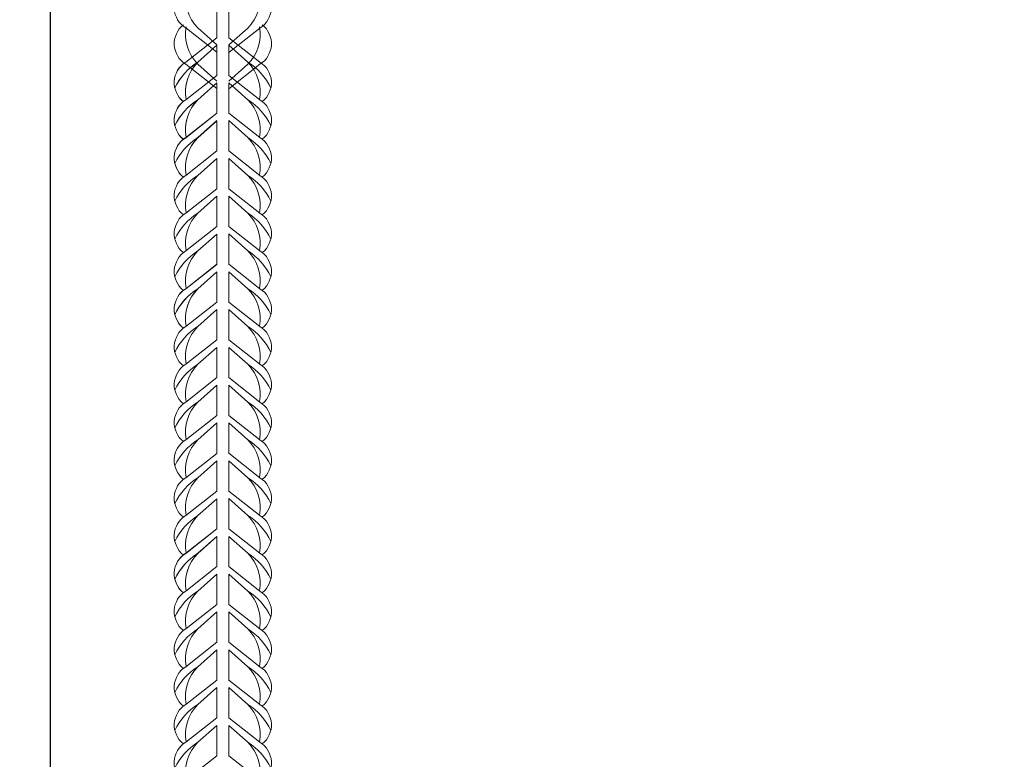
# Model space of a CAD drawing. Extents: x -764262 to 2885205, y 359641 to 616597.
# Tile 35 of 97: x 662856 to 663514, y 430183 to 430678. Entities that reach past the tile are written whole.
import ezdxf

# ---------------------------------------------------------------- set-up
doc = ezdxf.new("R2010")
doc.units = 0
doc.header["$LTSCALE"] = 50
doc.header["$MEASUREMENT"] = 0
doc.layers.get('0').update_dxf_attribs({"linetype": 'CONTINUOUS', "lineweight": 15})
doc.layers.get('DEFPOINTS').update_dxf_attribs({"linetype": 'CONTINUOUS'})
doc.layers.add('MIM_DUVAR_WALL_50', color=7, linetype='CONTINUOUS', lineweight=30)
doc.styles.add('Arial straight', font='isocpeur.ttf')
doc.dimstyles.new('M 1_25', dxfattribs={"dimtxt": 200, "dimasz": 200, "dimexe": 100, "dimexo": 300, "dimgap": 50, "dimtad": 0, "dimdec": 0, "dimlfac": 0.25, "dimtxsty": 'Arial straight', "dimcen": 1, "dimdle": 100, "dimadec": 0, "dimazin": 0, "dimtfac": 1, "dimtdec": 0, "dimtmove": 0, "dimatfit": 3, "dimldrblk": 'DOTSMALL', "dimfxl": 5, "dimarcsym": 0})

# ---------------------------------------------------------------- blocks, each defined once
blk = doc.blocks.new('05899')
for points in [[(834206.09, -186892.36), (834180.48, -186872.21, -0.519259), (834178.55, -186839.65, -0.519259)], [(834216.1, -186892.46), (834241.71, -186872.31, 0.519259), (834243.65, -186839.75, 0.519259)], [(834206.09, -186886.17), (834190.5, -186872.21, -0.242936), (834180.87, -186841.32, -0.242936)], [(834216.1, -186886.27), (834231.7, -186872.31, 0.242936), (834241.33, -186841.42, 0.242936)], [(834206.09, -186922.29), (834180.48, -186902.14, -0.519259), (834178.55, -186869.59, -0.519259)], [(834206.09, -186916.11), (834190.5, -186902.14, -0.242936), (834180.87, -186871.25, -0.242936)], [(834216.1, -186922.39), (834241.71, -186902.24, 0.519259), (834243.65, -186869.69, 0.519259)], [(834216.1, -186916.21), (834231.7, -186902.24, 0.242936), (834241.33, -186871.35, 0.242936)], [(834206.09, -186880.27), (834180.48, -186900.42, 0.519259), (834178.55, -186932.98, 0.519259)], [(834206.09, -186880.37), (834180.48, -186900.52, 0.519259), (834178.55, -186933.08, 0.519259)], [(834216.1, -186880.27), (834241.71, -186900.42, -0.519259), (834243.65, -186932.98, -0.519259)], [(834216.1, -186880.27), (834241.71, -186900.42, -0.519259), (834243.65, -186932.98, -0.519259)], [(834206.09, -186886.46), (834190.5, -186900.42, 0.146099), (834171.51, -186921.75, -4.502796)], [(834206.09, -186886.56), (834190.5, -186900.52, 0.146099), (834171.51, -186921.86, -4.502796)], [(834206.09, -186886.46), (834190.5, -186900.42, 0.242936), (834180.87, -186931.31, 0.242936)], [(834206.09, -186886.56), (834190.5, -186900.52, 0.242936), (834180.87, -186931.41, 0.242936)], [(834216.1, -186886.46), (834231.7, -186900.42, -0.242936), (834241.33, -186931.31, -0.242936)], [(834216.1, -186886.46), (834231.7, -186900.42, -0.146099), (834250.68, -186921.75, 4.502796)], [(834216.1, -186886.46), (834231.7, -186900.42, -0.242936), (834241.33, -186931.31, -0.242936)], [(834216.1, -186886.46), (834231.7, -186900.42, -0.146099), (834250.68, -186921.75, 4.502796)], [(834206.09, -186911.36), (834180.48, -186931.51, 0.519259), (834178.55, -186964.07, 0.519259)], [(834206.09, -186911.46), (834180.48, -186931.61, 0.519259), (834178.55, -186964.17, 0.519259)], [(834216.1, -186911.36), (834241.71, -186931.51, -0.519259), (834243.65, -186964.07, -0.519259)], [(834216.1, -186911.36), (834241.71, -186931.51, -0.519259), (834243.65, -186964.07, -0.519259)], [(834206.09, -186917.55), (834190.5, -186931.51, 0.146099), (834171.51, -186952.85, -4.502796)], [(834206.09, -186917.65), (834190.5, -186931.61, 0.146099), (834171.51, -186952.95, -4.502796)], [(834206.09, -186917.55), (834190.5, -186931.51, 0.242936), (834180.87, -186962.4, 0.242936)], [(834206.09, -186917.65), (834190.5, -186931.61, 0.242936), (834180.87, -186962.5, 0.242936)], [(834216.1, -186917.55), (834231.7, -186931.51, -0.242936), (834241.33, -186962.4, -0.242936)], [(834216.1, -186917.55), (834231.7, -186931.51, -0.146099), (834250.68, -186952.85, 4.502796)], [(834216.1, -186917.55), (834231.7, -186931.51, -0.242936), (834241.33, -186962.4, -0.242936)], [(834216.1, -186917.55), (834231.7, -186931.51, -0.146099), (834250.68, -186952.85, 4.502796)], [(834206.09, -186942.55), (834180.48, -186962.7, 0.519259), (834178.55, -186995.26, 0.519259)], [(834206.09, -186942.65), (834180.48, -186962.8, 0.519259), (834178.55, -186995.36, 0.519259)], [(834216.1, -186942.55), (834241.71, -186962.7, -0.519259), (834243.65, -186995.26, -0.519259)], [(834216.1, -186942.55), (834241.71, -186962.7, -0.519259), (834243.65, -186995.26, -0.519259)], [(834206.09, -186948.74), (834190.5, -186962.7, 0.146099), (834171.51, -186984.04, -4.502796)], [(834206.09, -186948.84), (834190.5, -186962.8, 0.146099), (834171.51, -186984.14, -4.502796)], [(834206.09, -186948.74), (834190.5, -186962.7, 0.242936), (834180.87, -186993.59, 0.242936)], [(834206.09, -186948.84), (834190.5, -186962.8, 0.242936), (834180.87, -186993.69, 0.242936)], [(834216.1, -186948.74), (834231.7, -186962.7, -0.242936), (834241.33, -186993.59, -0.242936)], [(834216.1, -186948.74), (834231.7, -186962.7, -0.146099), (834250.68, -186984.04, 4.502796)], [(834216.1, -186948.74), (834231.7, -186962.7, -0.242936), (834241.33, -186993.59, -0.242936)], [(834216.1, -186948.74), (834231.7, -186962.7, -0.146099), (834250.68, -186984.04, 4.502796)], [(834206.09, -186973.74), (834180.48, -186993.89, 0.519259), (834178.55, -187026.45, 0.519259)], [(834216.1, -186973.74), (834241.71, -186993.89, -0.519259), (834243.65, -187026.45, -0.519259)], [(834206.09, -186979.93), (834190.5, -186993.89, 0.146099), (834171.51, -187015.23, -4.502796)], [(834206.09, -186979.93), (834190.5, -186993.89, 0.242936), (834180.87, -187024.78, 0.242936)], [(834216.1, -186979.93), (834231.7, -186993.89, -0.242936), (834241.33, -187024.78, -0.242936)], [(834216.1, -186979.93), (834231.7, -186993.89, -0.146099), (834250.68, -187015.23, 4.502796)], [(834206.09, -187004.93), (834180.48, -187025.09, 0.519259), (834178.55, -187057.64, 0.519259)], [(834216.1, -187004.93), (834241.71, -187025.09, -0.519259), (834243.65, -187057.64, -0.519259)], [(834206.09, -187011.12), (834190.5, -187025.09, 0.146099), (834171.51, -187046.42, -4.502796)], [(834206.09, -187011.12), (834190.5, -187025.09, 0.242936), (834180.87, -187055.97, 0.242936)], [(834216.1, -187011.12), (834231.7, -187025.09, -0.242936), (834241.33, -187055.97, -0.242936)], [(834216.1, -187011.12), (834231.7, -187025.09, -0.146099), (834250.68, -187046.42, 4.502796)], [(834206.09, -187036.13), (834180.48, -187056.28, 0.519259), (834178.55, -187088.83, 0.519259)], [(834206.09, -187042.31), (834190.5, -187056.28, 0.146099), (834171.51, -187077.61, -4.502796)], [(834206.09, -187042.31), (834190.5, -187056.28, 0.242936), (834180.87, -187087.16, 0.242936)], [(834216.1, -187036.03), (834241.71, -187056.18, -0.519259), (834243.65, -187088.73, -0.519259)], [(834216.1, -187042.21), (834231.7, -187056.18, -0.242936), (834241.33, -187087.06, -0.242936)], [(834216.1, -187042.21), (834231.7, -187056.18, -0.146099), (834250.68, -187077.51, 4.502796)], [(834206.09, -187067.22), (834180.48, -187087.37, 0.519259), (834178.55, -187119.92, 0.519259)], [(834206.09, -187067.32), (834180.48, -187087.47, 0.519259), (834178.55, -187120.02, 0.519259)], [(834216.1, -187067.22), (834241.71, -187087.37, -0.519259), (834243.65, -187119.92, -0.519259)], [(834216.1, -187067.22), (834241.71, -187087.37, -0.519259), (834243.65, -187119.92, -0.519259)], [(834206.09, -187073.4), (834190.5, -187087.37, 0.146099), (834171.51, -187108.7, -4.502796)], [(834206.09, -187073.5), (834190.5, -187087.47, 0.146099), (834171.51, -187108.8, -4.502796)], [(834206.09, -187073.4), (834190.5, -187087.37, 0.242936), (834180.87, -187118.25, 0.242936)], [(834206.09, -187073.5), (834190.5, -187087.47, 0.242936), (834180.87, -187118.35, 0.242936)], [(834216.1, -187073.4), (834231.7, -187087.37, -0.242936), (834241.33, -187118.25, -0.242936)], [(834216.1, -187073.4), (834231.7, -187087.37, -0.146099), (834250.68, -187108.7, 4.502796)], [(834216.1, -187073.4), (834231.7, -187087.37, -0.242936), (834241.33, -187118.25, -0.242936)], [(834216.1, -187073.4), (834231.7, -187087.37, -0.146099), (834250.68, -187108.7, 4.502796)], [(834206.09, -187098.41), (834180.48, -187118.56, 0.519259), (834178.55, -187151.11, 0.519259)], [(834216.1, -187098.41), (834241.71, -187118.56, -0.519259), (834243.65, -187151.11, -0.519259)], [(834206.09, -187104.59), (834190.5, -187118.56, 0.146099), (834171.51, -187139.89, -4.502796)], [(834206.09, -187104.59), (834190.5, -187118.56, 0.242936), (834180.87, -187149.44, 0.242936)], [(834216.1, -187104.59), (834231.7, -187118.56, -0.242936), (834241.33, -187149.44, -0.242936)], [(834216.1, -187104.59), (834231.7, -187118.56, -0.146099), (834250.68, -187139.89, 4.502796)], [(834206.09, -187129.6), (834180.48, -187149.75, 0.519259), (834178.55, -187182.3, 0.519259)], [(834216.1, -187129.6), (834241.71, -187149.75, -0.519259), (834243.65, -187182.3, -0.519259)], [(834206.09, -187135.78), (834190.5, -187149.75, 0.146099), (834171.51, -187171.08, -4.502796)], [(834206.09, -187135.78), (834190.5, -187149.75, 0.242936), (834180.87, -187180.64, 0.242936)], [(834216.1, -187135.78), (834231.7, -187149.75, -0.242936), (834241.33, -187180.64, -0.242936)], [(834216.1, -187135.78), (834231.7, -187149.75, -0.146099), (834250.68, -187171.08, 4.502796)], [(834206.09, -187160.79), (834180.48, -187180.94, 0.519259), (834178.55, -187213.49, 0.519259)], [(834216.1, -187160.79), (834241.71, -187180.94, -0.519259), (834243.65, -187213.49, -0.519259)], [(834206.09, -187166.98), (834190.5, -187180.94, 0.146099), (834171.51, -187202.27, -4.502796)], [(834206.09, -187166.98), (834190.5, -187180.94, 0.242936), (834180.87, -187211.83, 0.242936)], [(834216.1, -187166.98), (834231.7, -187180.94, -0.242936), (834241.33, -187211.83, -0.242936)], [(834216.1, -187166.98), (834231.7, -187180.94, -0.146099), (834250.68, -187202.27, 4.502796)], [(834206.09, -187191.98), (834180.48, -187212.13, 0.520542), (834178.61, -187244.74, 0.520542)], [(834216.1, -187191.98), (834241.71, -187212.13, -0.519259), (834243.65, -187244.69, -0.519259)], [(834206.09, -187198.17), (834190.5, -187212.13, 0.146099), (834171.51, -187233.46, -4.502796)], [(834206.09, -187198.17), (834190.5, -187212.13, 0.243606), (834180.89, -187243.11, 0.243606)], [(834216.1, -187198.17), (834231.7, -187212.13, -0.242936), (834241.33, -187243.02, -0.242936)], [(834216.1, -187198.17), (834231.7, -187212.13, -0.146099), (834250.68, -187233.46, 4.502796)], [(834206.09, -187223.27), (834180.48, -187243.42, 0.519259), (834178.55, -187275.98, 0.519259)], [(834206.09, -187229.46), (834190.5, -187243.42, 0.146099), (834171.51, -187264.75, -4.502796)], [(834206.09, -187229.46), (834190.5, -187243.42, 0.242936), (834180.87, -187274.31, 0.242936)], [(834216.1, -187223.17), (834241.71, -187243.32, -0.519259), (834243.65, -187275.88, -0.519259)], [(834216.1, -187229.36), (834231.7, -187243.32, -0.242936), (834241.33, -187274.21, -0.242936)], [(834216.1, -187229.36), (834231.7, -187243.32, -0.146099), (834250.68, -187264.65, 4.502796)], [(834206.09, -187254.46), (834180.48, -187274.61, 0.519259), (834178.55, -187307.17, 0.519259)], [(834206.09, -187260.65), (834190.5, -187274.61, 0.146099), (834171.51, -187295.95, -4.502796)], [(834206.09, -187260.65), (834190.5, -187274.61, 0.242936), (834180.87, -187305.5, 0.242936)], [(834216.1, -187254.36), (834241.71, -187274.51, -0.519259), (834243.65, -187307.07, -0.519259)], [(834216.1, -187260.55), (834231.7, -187274.51, -0.242936), (834241.33, -187305.4, -0.242936)], [(834216.1, -187260.55), (834231.7, -187274.51, -0.146099), (834250.68, -187295.85, 4.502796)], [(834206.09, -187285.55), (834180.48, -187305.7, 0.519259), (834178.55, -187338.26, 0.519259)], [(834206.09, -187285.65), (834180.48, -187305.8, 0.519259), (834178.55, -187338.36, 0.519259)], [(834216.1, -187285.55), (834241.71, -187305.7, -0.519259), (834243.65, -187338.26, -0.519259)], [(834216.1, -187285.55), (834241.71, -187305.7, -0.519259), (834243.65, -187338.26, -0.519259)], [(834206.09, -187291.74), (834190.5, -187305.7, 0.146099), (834171.51, -187327.04, -4.502796)], [(834206.09, -187291.84), (834190.5, -187305.8, 0.146099), (834171.51, -187327.14, -4.502796)], [(834206.09, -187291.74), (834190.5, -187305.7, 0.242936), (834180.87, -187336.59, 0.242936)], [(834206.09, -187291.84), (834190.5, -187305.8, 0.242936), (834180.87, -187336.69, 0.242936)], [(834216.1, -187291.74), (834231.7, -187305.7, -0.242936), (834241.33, -187336.59, -0.242936)], [(834216.1, -187291.74), (834231.7, -187305.7, -0.146099), (834250.68, -187327.04, 4.502796)], [(834216.1, -187291.74), (834231.7, -187305.7, -0.242936), (834241.33, -187336.59, -0.242936)], [(834216.1, -187291.74), (834231.7, -187305.7, -0.146099), (834250.68, -187327.04, 4.502796)], [(834206.09, -187316.74), (834180.48, -187336.89, 0.519259), (834178.55, -187369.45, 0.519259)], [(834216.1, -187316.74), (834241.71, -187336.89, -0.519259), (834243.65, -187369.45, -0.519259)], [(834206.09, -187322.93), (834190.5, -187336.89, 0.146099), (834171.51, -187358.23, -4.502796)], [(834206.09, -187322.93), (834190.5, -187336.89, 0.242936), (834180.87, -187367.78, 0.242936)], [(834216.1, -187322.93), (834231.7, -187336.89, -0.242936), (834241.33, -187367.78, -0.242936)], [(834216.1, -187322.93), (834231.7, -187336.89, -0.146099), (834250.68, -187358.23, 4.502796)], [(834206.09, -187347.93), (834180.48, -187368.09, 0.519259), (834178.55, -187400.64, 0.519259)], [(834216.1, -187347.93), (834241.71, -187368.09, -0.519259), (834243.65, -187400.64, -0.519259)], [(834206.09, -187354.12), (834190.5, -187368.09, 0.146099), (834171.51, -187389.42, -4.502796)], [(834206.09, -187354.12), (834190.5, -187368.09, 0.242936), (834180.87, -187398.97, 0.242936)], [(834216.1, -187354.12), (834231.7, -187368.09, -0.242936), (834241.33, -187398.97, -0.242936)], [(834216.1, -187354.12), (834231.7, -187368.09, -0.146099), (834250.68, -187389.42, 4.502796)], [(834206.09, -187379.12), (834180.48, -187399.28, 0.519259), (834178.55, -187431.83, 0.519259)], [(834206.09, -187379.12), (834180.48, -187399.28, 0.519259), (834178.55, -187431.83, 0.519259)], [(834216.1, -187379.12), (834241.71, -187399.28, -0.519259), (834243.65, -187431.83, -0.519259)], [(834216.1, -187379.12), (834241.71, -187399.28, -0.519259), (834243.65, -187431.83, -0.519259)], [(834206.09, -187385.31), (834190.5, -187399.28, 0.146099), (834171.51, -187420.61, -4.502796)], [(834206.09, -187385.31), (834190.5, -187399.28, 0.242936), (834180.87, -187430.16, 0.242936)], [(834216.1, -187385.31), (834231.7, -187399.28, -0.242936), (834241.33, -187430.16, -0.242936)], [(834216.1, -187385.31), (834231.7, -187399.28, -0.146099), (834250.68, -187420.61, 4.502796)], [(834206.09, -187410.32), (834180.48, -187430.47, 0.519259), (834178.55, -187463.02, 0.519259)], [(834206.09, -187416.5), (834190.5, -187430.47, 0.146099), (834171.51, -187451.8, -4.502796)], [(834206.09, -187416.5), (834190.5, -187430.47, 0.242936), (834180.87, -187461.35, 0.242936)], [(834216.1, -187410.32), (834241.71, -187430.47, -0.519259), (834243.65, -187463.02, -0.519259)], [(834216.1, -187416.5), (834231.7, -187430.47, -0.242936), (834241.33, -187461.35, -0.242936)], [(834216.1, -187416.5), (834231.7, -187430.47, -0.146099), (834250.68, -187451.8, 4.502796)], [(834206.09, -187441.51), (834180.48, -187461.66, 0.520542), (834178.61, -187494.26, 0.520542)], [(834206.09, -187447.69), (834190.5, -187461.66, 0.146099), (834171.51, -187482.99, -4.502796)], [(834206.09, -187447.69), (834190.5, -187461.66, 0.243606), (834180.89, -187492.63, 0.243606)], [(834216.1, -187441.51), (834241.71, -187461.66, -0.519259), (834243.65, -187494.21, -0.519259)], [(834216.1, -187447.69), (834231.7, -187461.66, -0.242936), (834241.33, -187492.54, -0.242936)], [(834216.1, -187447.69), (834231.7, -187461.66, -0.146099), (834250.68, -187482.99, 4.502796)], [(834206.09, -187472.8), (834180.48, -187492.95, 0.519259), (834178.55, -187525.5, 0.519259)], [(834216.1, -187472.7), (834241.71, -187492.85, -0.519259), (834243.65, -187525.4, -0.519259)]]:
    blk.add_lwpolyline(points, format="xyb")
for points in [[(834206.09, -186855.37), (834206.09, -186880.37)], [(834216.1, -186855.27), (834216.1, -186880.27)], [(834206.09, -186886.46), (834206.09, -186911.46)], [(834206.09, -186886.56), (834206.09, -186911.56)], [(834216.1, -186886.36), (834216.1, -186911.36)], [(834216.1, -186886.46), (834216.1, -186911.46)], [(834206.09, -186917.65), (834206.09, -186942.65)], [(834206.09, -186917.65), (834206.09, -186942.65)], [(834216.1, -186917.55), (834216.1, -186942.55)], [(834216.1, -186917.55), (834216.1, -186942.55)], [(834206.09, -186948.84), (834206.09, -186973.84)], [(834216.1, -186948.74), (834216.1, -186973.74)], [(834206.09, -186979.93), (834206.09, -187004.93)], [(834216.1, -186979.93), (834216.1, -187004.93)], [(834206.09, -187011.12), (834206.09, -187036.13)], [(834216.1, -187011.12), (834216.1, -187036.13)], [(834206.09, -187042.31), (834206.09, -187067.32)], [(834216.1, -187042.21), (834216.1, -187067.22)], [(834206.09, -187073.5), (834206.09, -187098.51)], [(834216.1, -187073.4), (834216.1, -187098.41)], [(834206.09, -187104.59), (834206.09, -187129.6)], [(834216.1, -187104.59), (834216.1, -187129.6)], [(834206.09, -187135.78), (834206.09, -187160.79)], [(834216.1, -187135.78), (834216.1, -187160.79)], [(834206.09, -187166.98), (834206.09, -187191.98)], [(834216.1, -187166.98), (834216.1, -187191.98)], [(834206.09, -187198.17), (834206.09, -187223.27)], [(834216.1, -187198.17), (834216.1, -187223.17)], [(834206.09, -187229.46), (834206.09, -187254.46)], [(834216.1, -187229.36), (834216.1, -187254.36)], [(834206.09, -187260.65), (834206.09, -187285.65)], [(834216.1, -187260.55), (834216.1, -187285.55)], [(834206.09, -187291.84), (834206.09, -187316.84)], [(834216.1, -187291.74), (834216.1, -187316.74)], [(834206.09, -187322.93), (834206.09, -187347.93)], [(834216.1, -187322.93), (834216.1, -187347.93)], [(834206.09, -187354.12), (834206.09, -187379.12)], [(834216.1, -187354.12), (834216.1, -187379.12)], [(834206.09, -187385.31), (834206.09, -187410.32)], [(834216.1, -187385.31), (834216.1, -187410.32)], [(834206.09, -187416.5), (834206.09, -187441.51)], [(834216.1, -187416.5), (834216.1, -187441.51)], [(834206.09, -187447.69), (834206.09, -187472.8)], [(834216.1, -187447.69), (834216.1, -187472.7)]]:
    blk.add_lwpolyline(points)
blk = doc.blocks.new('*D680')
at = {"color": 0, "lineweight": -2, "transparency": 16777216}
for p, q in [((662619.93, 431011.62), (662163.14, 431011.62)), ((662263.14, 430811.62), (662263.14, 430451.62)), ((662263.14, 429591.62), (662263.14, 429951.62)), ((662576.67, 429391.62), (662163.14, 429391.62))]:
    blk.add_line(p, q, dxfattribs=at)
at = {"color": 0, "transparency": 16777216}
for points in [[(662229.8, 430811.62), (662296.47, 430811.62), (662263.14, 431011.62)], [(662229.8, 429591.62), (662296.47, 429591.62), (662263.14, 429391.62)]]:
    blk.add_solid(points, dxfattribs=at)
at = {"layer": 'DEFPOINTS', "color": 0, "transparency": 16777216}
for p in [(662263.14, 431011.62), (662919.93, 431011.62), (662876.67, 429391.62)]:
    blk.add_point(p, dxfattribs=at)
at = {"color": 0, "transparency": 16777216, "insert": (662263.14, 430201.62), "char_height": 200, "attachment_point": 5, "rotation": 90, "style": 'Arial straight'}
blk.add_mtext('400', dxfattribs=at)
blk = doc.blocks.new('_DotSmall')
at = {"color": 0, "linetype": 'ByBlock', "const_width": 0.5}
blk.add_lwpolyline([(-0.0625, 0, 1), (0.0625, 0, 1)], format="xyb", close=True, dxfattribs=at)
blk = doc.blocks.new('*D681')
at = {"color": 0, "lineweight": -2, "transparency": 16777216}
for p, q in [((662876.67, 430711.62), (662876.67, 428679.05)), ((664172.67, 428902.51), (664172.67, 428679.05)), ((663076.67, 428779.05), (663274.67, 428779.05)), ((663972.67, 428779.05), (663774.67, 428779.05))]:
    blk.add_line(p, q, dxfattribs=at)
at = {"color": 0, "transparency": 16777216}
for points in [[(663076.67, 428812.39), (663076.67, 428745.72), (662876.67, 428779.05)], [(663972.67, 428812.39), (663972.67, 428745.72), (664172.67, 428779.05)]]:
    blk.add_solid(points, dxfattribs=at)
at = {"layer": 'DEFPOINTS', "color": 0, "transparency": 16777216}
for p in [(662876.67, 431011.62), (664172.67, 429202.51), (664172.67, 428779.05)]:
    blk.add_point(p, dxfattribs=at)
at = {"color": 0, "transparency": 16777216, "insert": (663524.67, 428779.05), "char_height": 200, "attachment_point": 5, "style": 'Arial straight'}
blk.add_mtext('400', dxfattribs=at)

msp = doc.modelspace()

# ---------------------------------------------------------------- linework, layer by layer
at = {"layer": 'MIM_DUVAR_WALL_50', "color": 0}
msp.add_line((662876.668, 431011.617), (662876.668, 429391.617), dxfattribs=at)

# ---------------------------------------------------------------- block references
at = {"xscale": 0.81, "yscale": 0.81, "zscale": 0.81}
msp.add_blockref('05899', (-12719.007, 582038.649), dxfattribs=at)

# ---------------------------------------------------------------- dimensions: what is measured, and where the dimension line sits
dim = msp.add_linear_dim(base=(662263.136, 431011.617), p1=(662876.668, 429391.617), p2=(662919.928, 431011.617), angle=90, text='400', dimstyle='M 1_25')
dim.commit()
dim.dimension.update_dxf_attribs({"geometry": '*D680', "text_midpoint": (662263.136, 430201.617)})
dim = msp.add_linear_dim(base=(664172.668, 428779.054), p1=(662876.668, 431011.617), p2=(664172.668, 429202.512), text='400', dimstyle='M 1_25')
dim.commit()
dim.dimension.update_dxf_attribs({"geometry": '*D681', "text_midpoint": (663524.668, 428779.054)})

doc.saveas('drawing.dxf')
